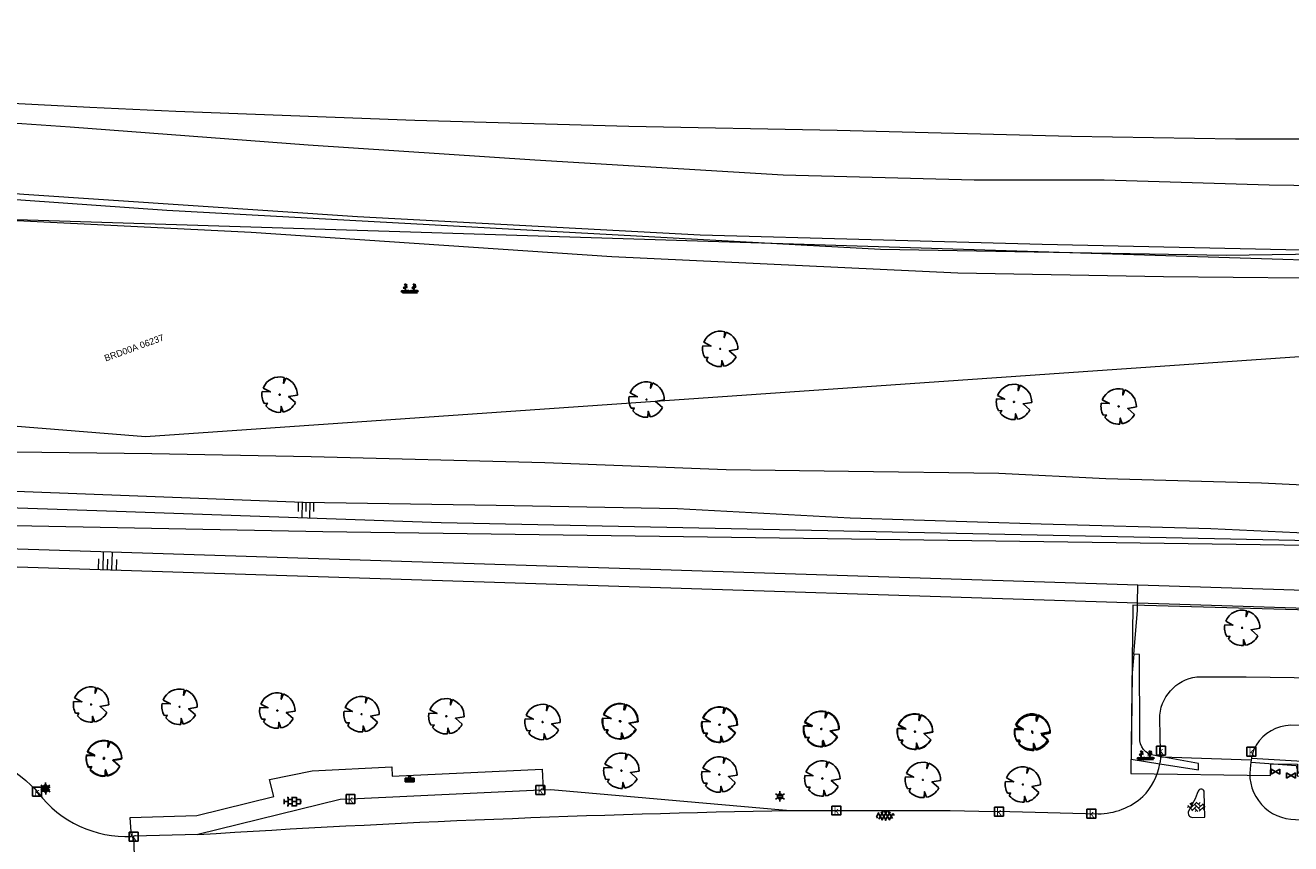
# Model space of a CAD drawing. Header units: metres. Extents: x 95652 to 96661, y 430734 to 431486.
# Tile 26 of 62: x 96113 to 96255, y 430801 to 430893. Entities that reach past the tile are written whole.
import ezdxf

# ---------------------------------------------------------------- set-up
doc = ezdxf.new("R2010")
doc.units = ezdxf.units.M
doc.layers.get('0').update_dxf_attribs({"linetype": 'CONTINUOUS'})
for name, color, linetype, true_color in [('BAR_PUNTSYMBOLEN', 7, 'CONTINUOUS', 0x707070), ('BAR_SYMBOLEN', 7, 'CONTINUOUS', 0x707070), ('BOR_BOMEN', 7, 'CONTINUOUS', 0x707070)]:
    doc.layers.add(name, color=color, linetype=linetype, true_color=true_color)
for name, color, linetype in [('BAR_TALUDLIJNEN', 7, 'CONTINUOUS'), ('BAR_TOPO', 7, 'CONTINUOUS'), ('BAR_WATER', 7, 'CONTINUOUS'), ('BAR_WEGEN', 7, 'CONTINUOUS'), ('BOR_LICHTMASTEN', 7, 'CONTINUOUS'), ('BRK_Kadastrale percelen en nummers', 7, 'CONTINUOUS'), ('BRK_Kadatrale percelen', 7, 'CONTINUOUS')]:
    doc.layers.add(name, color=color, linetype=linetype)
doc.styles.add('NLCS-ISO', font='NLCS-ISO.ttf')

# ---------------------------------------------------------------- blocks, each defined once
blk = doc.blocks.new('boom_templ_1')
at = {"color": 8, "ltscale": 20, "true_color": 0x707070, "flags": 128}
for points in [[(0.63, 2.39), (0.56, 1.58), (0.85, 2.33)], [(-2.44, 0.44), (-1.29, 0.39), (-2.3, 0.92)], [(-1.92, -1.57), (-1.72, -1.19), (-2.16, -1.22)], [(0.49, -2.43), (0.21, -1.64), (0.18, -2.47)], [(2.48, -0.06), (1.26, -0.27), (2.21, -1.12)]]:
    blk.add_lwpolyline(points, dxfattribs=at)
blk.add_lwpolyline([(2.48, -0.06, 0.321944), (0.85, 2.33, 0.321944)], format="xyb", dxfattribs=at)
at = {"color": 8, "true_color": 0x707070}
blk.add_circle((0, 0), 0.0738, dxfattribs=at)
at = {"color": 8, "ltscale": 20, "true_color": 0x707070}
for start, end in [(75.1844, 158.299), (169.749, 209.4302), (219.2667, 274.1068), (281.3601, 333.2046)]:
    blk.add_arc((0, 0), 2.48, start, end, dxfattribs=at)
blk = doc.blocks.new('lichtmast_templ_1')
at = {"color": 8, "ltscale": 0.1, "true_color": 0x707070}
for p, q in [((-1.1, 0.63), (-2.19, 1.27)), ((0, 1.27), (0, 2.53)), ((1.1, 0.63), (2.19, 1.27)), ((-1.1, -0.63), (-2.19, -1.27)), ((0, -1.27), (0, -2.53)), ((1.1, -0.63), (2.19, -1.27))]:
    blk.add_line(p, q, dxfattribs=at)
at = {"color": 8, "true_color": 0x707070, "flags": 128}
for points in [[(-1.16, 0.5), (1.16, 0.5)], [(-1.16, -0.5), (1.16, -0.5)]]:
    blk.add_lwpolyline(points, dxfattribs=at)
at = {"color": 8, "ltscale": 0.1, "true_color": 0x707070}
blk.add_circle((0, 0), 1.27, dxfattribs=at)
blk = doc.blocks.new('tegels_templ_1')
at = {"color": 8, "true_color": 0x707070}
for p, q in [((-3.08, 0.75), (-3, 0.75)), ((-3, -0.83), (-3, 0.83)), ((-3, 0), (-1.5, 0)), ((-1.84, 1.5), (-1.5, 1.5)), ((-1.5, -1.6), (-1.5, 1.6)), ((-1.5, 0.75), (0, 0.75)), ((0, -1.78), (0, 1.78)), ((0, 1.5), (1.5, 1.5)), ((0, 0), (1.5, 0)), ((1.5, -1.6), (1.5, 1.6)), ((1.5, 0.75), (3, 0.75)), ((3, -0.83), (3, 0.83)), ((3, 0), (3.39, 0)), ((-3.08, -0.75), (-3, -0.75)), ((-1.84, -1.5), (-1.5, -1.5)), ((-1.5, -0.75), (0, -0.75)), ((0, -1.5), (1.5, -1.5)), ((1.5, -0.75), (3, -0.75))]:
    blk.add_line(p, q, dxfattribs=at)
blk = doc.blocks.new('lichtmast_templ_2')
at = {"color": 8, "ltscale": 0.1, "true_color": 0x707070}
for p, q in [((-1.1, 0.63), (-2.19, 1.27)), ((0, 1.27), (0, 2.53)), ((1.1, 0.63), (2.19, 1.27)), ((-1.1, -0.63), (-2.19, -1.27)), ((0, -1.27), (0, -2.53)), ((1.1, -0.63), (2.19, -1.27))]:
    blk.add_line(p, q, dxfattribs=at)
at = {"color": 8, "true_color": 0x707070, "flags": 128}
for points in [[(-1.16, 0.5), (1.16, 0.5)], [(-1.16, -0.5), (1.16, -0.5)]]:
    blk.add_lwpolyline(points, dxfattribs=at)
at = {"color": 8, "ltscale": 0.1, "true_color": 0x707070}
blk.add_circle((0, 0), 1.27, dxfattribs=at)
blk = doc.blocks.new('afvalbak_templ_1')
at = {"color": 8, "linetype": 'Continuous', "true_color": 0x707070}
for p, q in [((0.4, -0.09), (-0.4, -0.09)), ((-0.34, -0.2), (-0.4, -0.09)), ((-0.34, -0.25), (-0.4, -0.44)), ((0.4, -0.44), (-0.4, -0.44)), ((0.34, -0.2), (-0.34, -0.2)), ((-0.34, -0.25), (-0.34, -0.2)), ((0.34, -0.25), (-0.34, -0.25)), ((-0.3, -0.3), (-0.33, -0.4)), ((0.33, -0.4), (-0.33, -0.4)), ((0.3, -0.3), (-0.3, -0.3)), ((0.3, -0.3), (0.33, -0.4)), ((0.34, -0.2), (0.4, -0.09)), ((0.34, -0.25), (0.34, -0.2)), ((0.34, -0.25), (0.4, -0.44))]:
    blk.add_line(p, q, dxfattribs=at)
at = {"color": 8, "true_color": 0x707070}
for p, q in [((-0.4, -0.09), (-0.4, -0.44)), ((0.4, -0.09), (0.4, -0.44))]:
    blk.add_line(p, q, dxfattribs=at)
at = {"color": 8, "linetype": 'Continuous', "true_color": 0x707070}
blk.add_circle((0, 0), 0.0908, dxfattribs=at)
blk = doc.blocks.new('asfalt_templ_1')
at = {"color": 8, "ltscale": 0.1, "true_color": 0x707070}
for p, q in [((-5.73, -0.58), (-4.19, 2.08)), ((-2, -2.83), (-4.67, 1.79)), ((-4.27, -2.06), (-1.41, 2.89)), ((0.39, -2.97), (-2.83, 2.61)), ((-2.36, -2.75), (0.91, 2.91)), ((2.51, -2.63), (-0.71, 2.95)), ((-0.19, -2.99), (2.96, 2.46)), ((4.34, -1.81), (1.68, 2.8)), ((2.29, -2.69), (4.71, 1.49)), ((5.47, 0.24), (4.78, 1.42)), ((-5.08, -1.49), (-5.82, -0.22))]:
    blk.add_line(p, q, dxfattribs=at)
blk = doc.blocks.new('betonstraatstenen_templ_1')
at = {"color": 8, "true_color": 0x707070}
for p, q in [((-3.44, -0.47), (-2.97, 0)), ((-3.31, 0.34), (-1.48, -1.48)), ((-2.52, 1.03), (-1.48, 0)), ((-2.23, -0.74), (0, 1.48)), ((-2.23, 0.74), (-1.57, 1.4)), ((-1.77, -1.77), (0, 0)), ((-0.74, 0.74), (1.48, -1.48)), ((-0.1, 1.58), (1.48, 0)), ((0.74, 0.74), (1.4, 1.4)), ((0.74, -0.74), (2.46, 0.98)), ((1.06, -1.91), (2.97, 0)), ((2.23, 0.74), (3.31, -0.34)), ((-0.74, -0.74), (0.5, -1.99)), ((-0.52, -2), (0, -1.48)), ((2.23, -0.74), (2.72, -1.24))]:
    blk.add_line(p, q, dxfattribs=at)
blk = doc.blocks.new('beplanting_templ_1')
at = {"color": 8, "true_color": 0x707070, "flags": 128}
for points in [[(-0.51, 0.16), (-0.64, 0.14)], [(-0.43, -0.28), (-0.43, 0.04), (-0.59, 0.27)], [(-0.54, 0.19), (-0.5, 0.3)], [(-0.43, 0.41), (-0.52, 0.54)], [(-0.45, 0.44), (-0.52, 0.44)], [(-0.48, 0.49), (-0.48, 0.52)], [(-0.43, 0.04), (-0.43, 0.58)], [(-0.43, 0.36), (-0.28, 0.51)], [(-0.43, 0.21), (-0.25, 0.32)], [(-0.36, 0.44), (-0.37, 0.49)], [(-0.34, 0.26), (-0.22, 0.21)], [(-0.33, 0.46), (-0.27, 0.46)], [(-0.31, 0.28), (-0.31, 0.39)], [(0.29, 0.16), (0.16, 0.15)], [(0.37, -0.27), (0.37, 0.05), (0.21, 0.28)], [(0.27, 0.2), (0.3, 0.3)], [(0.37, 0.42), (0.28, 0.55)], [(0.35, 0.45), (0.28, 0.45)], [(0.32, 0.5), (0.32, 0.53)], [(0.38, 0.05), (0.37, 0.58)], [(0.37, 0.37), (0.52, 0.52)], [(0.37, 0.21), (0.55, 0.32)], [(0.45, 0.44), (0.43, 0.5)], [(0.46, 0.27), (0.58, 0.22)], [(0.47, 0.47), (0.53, 0.46)], [(0.5, 0.29), (0.5, 0.4)], [(-0.63, -0.28), (-0.86, -0.13)], [(-0.63, -0.28), (-0.8, -0.05)], [(-0.63, -0.28), (-0.7, -0.03)], [(-0.69, -0.28), (0.69, -0.27)], [(-0.63, -0.28), (-0.58, -0.03)], [(-0.63, -0.28), (-0.49, -0.06)], [(-0.63, -0.28), (-0.41, -0.11)], [(-0.23, -0.28), (-0.45, -0.12)], [(-0.23, -0.28), (-0.4, -0.05)], [(-0.23, -0.28), (-0.29, -0.03)], [(-0.23, -0.28), (-0.18, -0.02)], [(-0.23, -0.28), (-0.08, -0.06)], [(-0.23, -0.28), (0, -0.11)], [(0.15, -0.27), (-0.08, -0.12)], [(0.15, -0.27), (-0.02, -0.05)], [(0.15, -0.27), (0.08, -0.03)], [(0.15, -0.27), (0.2, -0.02)], [(0.15, -0.27), (0.3, -0.05)], [(0.15, -0.27), (0.37, -0.11)], [(0.57, -0.27), (0.34, -0.12)], [(0.57, -0.27), (0.4, -0.05)], [(0.57, -0.27), (0.5, -0.02)], [(0.57, -0.27), (0.62, -0.02)], [(0.57, -0.27), (0.72, -0.05)], [(0.57, -0.27), (0.79, -0.11)]]:
    blk.add_lwpolyline(points, dxfattribs=at)
blk = doc.blocks.new('boom_templ_2')
at = {"color": 8, "ltscale": 20, "true_color": 0x707070, "flags": 128}
for points in [[(0.63, 2.39), (0.56, 1.58), (0.85, 2.33)], [(-2.44, 0.44), (-1.29, 0.39), (-2.3, 0.92)], [(-1.92, -1.57), (-1.72, -1.19), (-2.16, -1.22)], [(0.49, -2.43), (0.21, -1.64), (0.18, -2.47)], [(2.48, -0.06), (1.26, -0.27), (2.21, -1.12)]]:
    blk.add_lwpolyline(points, dxfattribs=at)
blk.add_lwpolyline([(2.48, -0.06, 0.321944), (0.85, 2.33, 0.321944)], format="xyb", dxfattribs=at)
at = {"color": 8, "true_color": 0x707070}
blk.add_circle((0, 0), 0.0738, dxfattribs=at)
at = {"color": 8, "ltscale": 20, "true_color": 0x707070}
for start, end in [(75.1844, 158.299), (169.749, 209.4302), (219.2667, 274.1068), (281.3601, 333.2046)]:
    blk.add_arc((0, 0), 2.48, start, end, dxfattribs=at)
blk = doc.blocks.new('afvalbak_templ_2')
at = {"color": 8, "linetype": 'Continuous', "true_color": 0x707070}
for p, q in [((0.4, -0.09), (-0.4, -0.09)), ((-0.34, -0.2), (-0.4, -0.09)), ((-0.34, -0.25), (-0.4, -0.44)), ((0.4, -0.44), (-0.4, -0.44)), ((0.34, -0.2), (-0.34, -0.2)), ((-0.34, -0.25), (-0.34, -0.2)), ((0.34, -0.25), (-0.34, -0.25)), ((-0.3, -0.3), (-0.33, -0.4)), ((0.33, -0.4), (-0.33, -0.4)), ((0.3, -0.3), (-0.3, -0.3)), ((0.3, -0.3), (0.33, -0.4)), ((0.34, -0.2), (0.4, -0.09)), ((0.34, -0.25), (0.34, -0.2)), ((0.34, -0.25), (0.4, -0.44))]:
    blk.add_line(p, q, dxfattribs=at)
at = {"color": 8, "true_color": 0x707070}
for p, q in [((-0.4, -0.09), (-0.4, -0.44)), ((0.4, -0.09), (0.4, -0.44))]:
    blk.add_line(p, q, dxfattribs=at)
at = {"color": 8, "linetype": 'Continuous', "true_color": 0x707070}
blk.add_circle((0, 0), 0.0908, dxfattribs=at)
blk = doc.blocks.new('kolk-symbool_templ_1')
at = {"true_color": 0x707070}
h = blk.add_hatch(color=8, dxfattribs=at)
h.dxf.hatch_style = 1
h.paths.add_polyline_path([(0.02, -0.04), (0.19, 0.13), (0.09, 0.13), (-0.08, -0.05), (-0.03, -0.09), (0.12, -0.31), (0.21, -0.31)])
h.paths.add_polyline_path([(-0.03, -0.09), (-0.08, -0.05), (-0.08, 0.29), (-0.15, 0.29), (-0.15, -0.31), (-0.08, -0.31), (-0.08, -0.14)])
at = {"color": 8, "true_color": 0x707070}
blk.add_lwpolyline([(-0.38, 0.37), (0.37, 0.37), (0.37, -0.38), (-0.38, -0.38)], close=True, dxfattribs=at)
blk = doc.blocks.new('lichtmast_templ_3')
at = {"color": 8, "ltscale": 0.1, "true_color": 0x707070}
for p, q in [((-1.1, 0.63), (-2.19, 1.27)), ((0, 1.27), (0, 2.53)), ((1.1, 0.63), (2.19, 1.27)), ((-1.1, -0.63), (-2.19, -1.27)), ((0, -1.27), (0, -2.53)), ((1.1, -0.63), (2.19, -1.27))]:
    blk.add_line(p, q, dxfattribs=at)
at = {"color": 8, "true_color": 0x707070, "flags": 128}
for points in [[(-1.16, 0.5), (1.16, 0.5)], [(-1.16, -0.5), (1.16, -0.5)]]:
    blk.add_lwpolyline(points, dxfattribs=at)
at = {"color": 8, "ltscale": 0.1, "true_color": 0x707070}
blk.add_circle((0, 0), 1.27, dxfattribs=at)
blk = doc.blocks.new('waterleidingput_templ_1')
at = {"color": 8, "true_color": 0x707070}
for p, q in [((2.3, 1.37), (-2.3, -1.37)), ((-2.3, 1.37), (2.3, -1.37)), ((2.3, -1.37), (2.3, 1.37))]:
    blk.add_line(p, q, dxfattribs=at)
at = {"color": 8, "ltscale": 0.1, "true_color": 0x707070}
blk.add_line((-2.3, -1.37), (-2.3, 1.37), dxfattribs=at)

msp = doc.modelspace()

# ---------------------------------------------------------------- linework, layer by layer
at = {"layer": 'BAR_TALUDLIJNEN', "color": 8, "linetype": 'Continuous', "lineweight": 0, "true_color": 0x707070, "flags": 128}
for points in [[(96143.39, 430839.22), (96143.37, 430838.2)], [(96143.82, 430839.22), (96143.79, 430837.51)], [(96144.68, 430839.2), (96144.65, 430837.49)], [(96145.1, 430839.2), (96145.09, 430838.17)], [(96120.99, 430831.68), (96121.03, 430832.88)], [(96121.49, 430831.67), (96121.56, 430833.67)], [(96122.49, 430831.64), (96122.56, 430833.63)], [(96122.99, 430831.62), (96123.03, 430832.82)]]:
    msp.add_lwpolyline(points, dxfattribs=at)
at = {"layer": 'BAR_TALUDLIJNEN', "color": 8, "linetype": 'Continuous', "lineweight": 0, "ltscale": 0.01, "true_color": 0x707070, "flags": 128}
for points in [[(96144.25, 430839.21), (96144.23, 430838.18)], [(96121.99, 430831.65), (96122.03, 430832.85)]]:
    msp.add_lwpolyline(points, dxfattribs=at)
at = {"layer": 'BAR_TOPO', "color": 8, "linetype": 'Continuous', "lineweight": 0, "ltscale": 0.01, "true_color": 0x707070, "flags": 128}
for points in [[(96000, 430882.21), (96034.45, 430879.55), (96074.81, 430876.59), (96112.6, 430873.78), (96150.04, 430871.28), (96188.48, 430869.21), (96226.82, 430868.16), (96259.28, 430867.45), (96283.16, 430867.75), (96283.75, 430867.86), (96298.24, 430868.21), (96303.49, 430868.01), (96303.88, 430866.92)], [(96302.71, 430864.91), (96111.84, 430870.91), (96000, 430880.86)], [(96302.71, 430864.91), (96298.08, 430864.83), (96271.7, 430864.21), (96240.45, 430864.52), (96217.35, 430864.9), (96178.56, 430866.74), (96138.12, 430869.49), (96111.85, 430870.8), (96098.18, 430872.08), (96058.59, 430875.2), (96021.68, 430878.01), (96000, 430879.5)], [(96111.52, 430844.86), (96126.95, 430844.68), (96144.85, 430844.37), (96171.04, 430843.67), (96191.4, 430842.88), (96205.11, 430842.7), (96221.98, 430842.48), (96233.96, 430841.88), (96251.43, 430841.4), (96266.97, 430840.67), (96277.72, 430840.52), (96292.22, 430840.68), (96301.92, 430841.34), (96306.93, 430842.59), (96312.19, 430845.57), (96316.92, 430849.56), (96322.63, 430856.13), (96327.11, 430861.45), (96332.26, 430864.21), (96336.08, 430865.02), (96345.08, 430865.97), (96354.6, 430866.16), (96358.01, 430866.36)], [(96000, 430856.77), (96126.25, 430846.6), (96311.26, 430859.43)], [(96237.11, 430822.19), (96237.51, 430827.09), (96237.52, 430827.94)], [(96237.11, 430822.19), (96236.94, 430820.11), (96236.8, 430810.4), (96240.04, 430809.89)], [(96240.13, 430810.68), (96239.45, 430810.83)], [(96240.13, 430810.7), (96239.45, 430810.83)], [(96240.25, 430810.68), (96240.13, 430810.7)], [(96250.28, 430810.35), (96250.25, 430810.08)], [(96250.29, 430810.48), (96250.28, 430810.35)], [(96268.76, 430809.41), (96256, 430809.67), (96256.02, 430810.16), (96250.29, 430810.48)], [(96250.25, 430810.08), (96255.33, 430809.69), (96255.54, 430808.89), (96269.17, 430808.68), (96294.5, 430808.05), (96317.48, 430807.67)]]:
    msp.add_lwpolyline(points, dxfattribs=at)
for points in [[(95896.83, 430855.77, 0.101142), (95902.55, 430856.47), (95915.58, 430853.68), (95925.19, 430851.89), (95941.19, 430849.69), (95950.7, 430848.37), (95972.69, 430845.82), (95993.37, 430843.58), (96000, 430843.1), (96012.52, 430842.21), (96052.16, 430840.63), (96123, 430838.22), (96159.4, 430836.97)], [(96239.45, 430810.83, -0.402163), (96237.77, 430812.84), (96237.75, 430822.16), (96237.11, 430822.19)], [(96240.04, 430809.89), (96244.37, 430809.21, 0.025552), (96244.35, 430809.91), (96240.25, 430810.68)]]:
    msp.add_lwpolyline(points, format="xyb", dxfattribs=at)
at = {"layer": 'BAR_WATER', "color": 8, "linetype": 'Continuous', "lineweight": 0, "ltscale": 0.01, "true_color": 0x707070, "flags": 128}
for points in [[(96364.05, 430862.41), (96364.07, 430861.59), (96357.57, 430862.33), (96348.23, 430861.85), (96343.04, 430861.59), (96334.36, 430859.92), (96327.34, 430854.01), (96320.81, 430845.34), (96318.21, 430842.62), (96312.34, 430839.04), (96302.38, 430836.45), (96285.87, 430835.18), (96266.64, 430835.28), (96245.74, 430836.23), (96226.73, 430836.76), (96205.29, 430837.44), (96185.93, 430838.49), (96165.57, 430838.87), (96143.93, 430839.21), (96125.38, 430839.89), (96106.78, 430840.62)], [(96237.55, 430829.94), (96097.96, 430834.42), (96000, 430837.74), (95897.71, 430841.21), (95893.29, 430847.13)], [(95892.13, 430845.34), (95896.69, 430839.24), (96000, 430835.74), (96097.89, 430832.42), (96237.52, 430827.94)], [(96237.52, 430827.94), (96237.55, 430829.94)]]:
    msp.add_lwpolyline(points, dxfattribs=at)
for points in [[(96159.4, 430836.97), (96298.52, 430834.08), (96304.37, 430834.26, 0.135536), (96319.9, 430840.69), (96329.74, 430854.31, -0.217535), (96341.61, 430859.34), (96363.79, 430860.47), (96363.69, 430859.37), (96364.17, 430859.39), (96364.21, 430857.08), (96363.51, 430857.03), (96363.39, 430855.94), (96341.82, 430854.94, 0.211563), (96333.65, 430851.19), (96323.19, 430838.07, -0.190662), (96298.64, 430829.28), (96266.79, 430829), (96237.55, 430829.94)], [(96237.52, 430827.94), (96264.73, 430827.07), (96302.53, 430827.38, 0.17043), (96323.51, 430835.26), (96335.21, 430849.95, -0.211943), (96341.91, 430852.95), (96364.23, 430853.98)]]:
    msp.add_lwpolyline(points, format="xyb", dxfattribs=at)
at = {"layer": 'BAR_WEGEN', "color": 8, "linetype": 'Continuous', "lineweight": 0, "ltscale": 0.01, "true_color": 0x707070, "flags": 128}
for points in [[(96000, 430892.71), (96013.26, 430891.22), (96026.7, 430889.78), (96039.76, 430888.54), (96053.73, 430887.56), (96067.83, 430886.57), (96085.22, 430885.38), (96102.6, 430884.41), (96120, 430883.53), (96129.66, 430883.07), (96156.48, 430882.07), (96180.48, 430881.41), (96203.84, 430880.94), (96230.12, 430880.26), (96248.52, 430879.98), (96268.27, 430879.96), (96294.18, 430880.02), (96318.48, 430880.37), (96346.03, 430881.23), (96359.76, 430881.55)], [(96310.95, 430869.67), (96309.57, 430872.89), (96307.34, 430875.43), (96305.68, 430875.65), (96284.02, 430875.79), (96279.04, 430875.54), (96270.38, 430875.15), (96260.62, 430874.67), (96252.28, 430874.79), (96233.77, 430875.36), (96219.2, 430875.34), (96197.78, 430875.89), (96169.94, 430877.59), (96144.5, 430879.26), (96117.79, 430881.29), (96090.67, 430883.15), (96062.78, 430885.16), (96037.04, 430886.65), (96010.51, 430888.68), (96000, 430889.81)], [(96240.13, 430810.68), (96240.13, 430810.7)], [(96240.13, 430810.68), (96240.25, 430810.68)], [(96240.25, 430810.68), (96250.28, 430810.35)], [(96124.7, 430801.75), (96124.54, 430803.86), (96132, 430804.1), (96140.66, 430806.23), (96140.16, 430808.14), (96144.96, 430809.12), (96153.88, 430809.54), (96153.92, 430808.52), (96170.74, 430809.3), (96170.85, 430806.96)], [(96170.85, 430806.96), (96170.57, 430806.95), (96149.26, 430805.93), (96148.09, 430805.88), (96132.11, 430801.96)], [(96170.85, 430806.96), (96171.73, 430807.01), (96198.57, 430804.67)], [(96124.94, 430801.78), (96124.7, 430801.75)], [(96132.11, 430801.96), (96124.94, 430801.78)], [(96125.08, 430797.45), (96124.94, 430801.78)]]:
    msp.add_lwpolyline(points, dxfattribs=at)
for points in [[(96240.13, 430810.7), (96240.07, 430812.66), (96240.03, 430815.36, -0.380621), (96244.62, 430819.66), (96249.72, 430819.63), (96260.47, 430819.49), (96270.55, 430819.3), (96273.65, 430819.26)], [(96268.84, 430813.93), (96266.9, 430813.97), (96262.02, 430814.09), (96254.72, 430814.21, 0.25724), (96250.84, 430811.99, 0.099323), (96250.43, 430811, 0.023053), (96250.29, 430810.48)], [(96079.5, 430806.31), (96081.96, 430806.18, 0.154955), (96091.5, 430808.11), (96091.7, 430808.23), (96091.89, 430808.35, -0.164058), (96102.46, 430811.91), (96102.7, 430811.88), (96102.91, 430811.9, -0.193065), (96113.97, 430806.96), (96114.08, 430806.79), (96114.21, 430806.62, 0.244528), (96124.7, 430801.75)], [(96240.04, 430809.89, 0.019379), (96240.12, 430810.41), (96240.13, 430810.63), (96240.13, 430810.68)], [(96198.57, 430804.67), (96203.79, 430804.65), (96215.55, 430804.67), (96216.5, 430804.67), (96219.72, 430804.58), (96223.2, 430804.55), (96233.1, 430804.29, 0.187012), (96238.12, 430806.22, 0.150332), (96240.04, 430809.89)], [(96250.25, 430810.08), (96250.15, 430809.33, 0.452361), (96255.25, 430803.66), (96313.49, 430802.52, 0.036359), (96321.49, 430803), (96344.11, 430806.43, -0.05407), (96350.06, 430806.88), (96369.7, 430806.89)], [(96132.11, 430801.96, -0.011365), (96198.57, 430804.67)]]:
    msp.add_lwpolyline(points, format="xyb", dxfattribs=at)
msp.add_lwpolyline([(96245.01, 430806.71, 0.760978), (96244.33, 430806.84, -0.052006), (96243.24, 430804.59, 0.523734), (96243.71, 430803.88), (96245.09, 430803.91)], format="xyb", close=True, dxfattribs=at)
at = {"layer": 'BRK_Kadastrale percelen en nummers', "color": 75, "lineweight": 5, "ltscale": 3.900864, "true_color": 0x739642, "flags": 128}
for points in [[(95918.01, 430888.33), (95993.88, 430881.52), (96128.63, 430871.99), (96208.69, 430867.62), (96247.47, 430866.94), (96301.84, 430867.73), (96340.11, 430861.97), (96363.55, 430862.49), (96374.54, 430862.93)], [(95904.54, 430858.71), (95939.66, 430852.25), (96006.3, 430842.52), (96052.01, 430837.78), (96146.16, 430835.96), (96267.45, 430834.25), (96267.31, 430826.83), (96275.45, 430826.62), (96293.12, 430826.77), (96304.86, 430827.69)], [(96267.31, 430826.83), (96237.01, 430827.67), (96236.77, 430808.8), (96252.45, 430808.58), (96252.48, 430809.88), (96255.45, 430809.84), (96255.42, 430808.54), (96266.99, 430808.38), (96314.9, 430807.68), (96342.62, 430807.29)]]:
    msp.add_lwpolyline(points, dxfattribs=at)
at = {"layer": 'BRK_Kadatrale percelen', "color": 75, "linetype": 'Continuous', "lineweight": 5, "ltscale": 0.01, "true_color": 0x739642, "flags": 128}
for points in [[(95918.01, 430888.33), (95993.88, 430881.52), (96128.63, 430871.99), (96208.69, 430867.62), (96247.47, 430866.94), (96301.84, 430867.73), (96340.11, 430861.97), (96363.55, 430862.49), (96374.54, 430862.93)], [(95904.54, 430858.71), (95939.66, 430852.25), (96006.3, 430842.52), (96052.01, 430837.78), (96146.16, 430835.96), (96267.45, 430834.25), (96267.31, 430826.83), (96275.45, 430826.62), (96293.12, 430826.77)], [(96267.31, 430826.83), (96237.01, 430827.67), (96236.77, 430808.8), (96252.45, 430808.58), (96252.48, 430809.88), (96255.45, 430809.84), (96255.42, 430808.54), (96266.99, 430808.38), (96314.9, 430807.68), (96342.62, 430807.29)]]:
    msp.add_lwpolyline(points, dxfattribs=at)

# ---------------------------------------------------------------- block references
at = {"layer": 'BAR_PUNTSYMBOLEN'}
for name, p, xscale, yscale in [('boom_templ_2', (96190.72, 430856.42), 0.8011755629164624, 0.8011755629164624), ('boom_templ_2', (96141.3, 430851.29), 0.8011755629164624, 0.8011755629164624), ('boom_templ_2', (96182.46, 430850.74), 0.8011755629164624, 0.8011755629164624), ('boom_templ_2', (96223.67, 430850.47), 0.8011755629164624, 0.8011755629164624), ('boom_templ_2', (96235.41, 430849.97), 0.8011755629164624, 0.8011755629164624), ('boom_templ_2', (96249.26, 430825.14), 0.8011755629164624, 0.8011755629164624), ('boom_templ_2', (96120.15, 430816.54), 0.8011755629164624, 0.8011755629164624), ('boom_templ_2', (96130.08, 430816.29), 0.8011755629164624, 0.8011755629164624), ('boom_templ_2', (96141.04, 430815.86), 0.8011755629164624, 0.8011755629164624), ('boom_templ_2', (96150.49, 430815.45), 0.8011755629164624, 0.8011755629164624), ('boom_templ_2', (96160, 430815.22), 0.8011755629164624, 0.8011755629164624), ('boom_templ_2', (96170.79, 430814.58), 0.8011755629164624, 0.8011755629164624), ('boom_templ_2', (96179.52, 430814.65), 0.8011755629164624, 0.8011755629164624), ('boom_templ_2', (96190.61, 430814.27), 0.8011755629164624, 0.8011755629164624), ('boom_templ_2', (96202.03, 430813.78), 0.8011755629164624, 0.8011755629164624), ('boom_templ_2', (96212.55, 430813.52), 0.8011755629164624, 0.8011755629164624), ('boom_templ_2', (96225.7, 430813.51), 0.8011755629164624, 0.8011755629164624), ('boom_templ_2', (96121.6, 430810.54), 0.8011755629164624, 0.8011755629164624), ('kolk-symbool_templ_1', (96240.15, 430811.37), 1.333333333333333, 1.333333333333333), ('kolk-symbool_templ_1', (96250.3, 430811.27), 1.333333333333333, 1.333333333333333), ('boom_templ_2', (96179.63, 430809.12), 0.8011755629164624, 0.8011755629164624), ('boom_templ_2', (96190.62, 430808.68), 0.8011755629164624, 0.8011755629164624), ('boom_templ_2', (96202.17, 430808.24), 0.8011755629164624, 0.8011755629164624), ('boom_templ_2', (96213.45, 430808.08), 0.8011755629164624, 0.8011755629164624), ('boom_templ_2', (96224.67, 430807.57), 0.8011755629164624, 0.8011755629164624), ('waterleidingput_templ_1', (96253, 430809.01), 0.2170185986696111, 0.2170185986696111), ('waterleidingput_templ_1', (96254.74, 430808.59), 0.2170185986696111, 0.2170185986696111), ('lichtmast_templ_3', (96115.07, 430807.02), 0.2280888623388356, 0.2280888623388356), ('afvalbak_templ_2', (96155.88, 430808.41), 1.25000000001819, 1.25000000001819), ('kolk-symbool_templ_1', (96170.55, 430806.96), 1.333333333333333, 1.333333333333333), ('kolk-symbool_templ_1', (96114.09, 430806.77), 1.333333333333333, 1.333333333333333), ('kolk-symbool_templ_1', (96149.25, 430805.95), 1.333333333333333, 1.333333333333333), ('lichtmast_templ_3', (96197.42, 430806.23), 0.2280888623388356, 0.2280888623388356), ('kolk-symbool_templ_1', (96203.75, 430804.66), 1.333333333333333, 1.333333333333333), ('kolk-symbool_templ_1', (96221.98, 430804.54), 1.333333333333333, 1.333333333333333), ('kolk-symbool_templ_1', (96232.36, 430804.31), 1.333333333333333, 1.333333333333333), ('kolk-symbool_templ_1', (96124.93, 430801.73), 1.333333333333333, 1.333333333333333)]:
    msp.add_blockref(name, p, dxfattribs=dict(at, xscale=xscale, yscale=yscale))
at = {"layer": 'BAR_SYMBOLEN'}
for name, p, xscale, yscale in [('beplanting_templ_1', (96155.92, 430863.05), 1.209250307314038, 1.209250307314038), ('beplanting_templ_1', (96238.47, 430810.69), 1.209250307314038, 1.209250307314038), ('lichtmast_templ_2', (96115.07, 430807.02), 0.2280865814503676, 0.2280865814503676), ('afvalbak_templ_1', (96155.88, 430808.41), 1.25000000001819, 1.25000000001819), ('tegels_templ_1', (96142.72, 430805.65), 0.3088755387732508, 0.3088755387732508), ('lichtmast_templ_2', (96197.42, 430806.23), 0.2280865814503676, 0.2280865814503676), ('asfalt_templ_1', (96209.26, 430804.06), 0.1772703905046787, 0.1772703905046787), ('betonstraatstenen_templ_1', (96244.14, 430805.13), 0.2963885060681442, 0.2963885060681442)]:
    msp.add_blockref(name, p, dxfattribs=dict(at, xscale=xscale, yscale=yscale))
at = {"layer": 'BOR_BOMEN', "xscale": 0.8011755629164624, "yscale": 0.8011755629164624}
for p in [(96120.15, 430816.54), (96130.08, 430816.29), (96141.04, 430815.86), (96150.49, 430815.45), (96160, 430815.22), (96170.79, 430814.58), (96179.46, 430814.67), (96190.66, 430814.29), (96202.09, 430813.82), (96212.57, 430813.48), (96225.75, 430813.37), (96121.58, 430810.47), (96179.63, 430809.12), (96190.62, 430808.68), (96202.17, 430808.24), (96213.45, 430808.08), (96224.67, 430807.57)]:
    msp.add_blockref('boom_templ_1', p, dxfattribs=at)
at = {"layer": 'BOR_LICHTMASTEN', "xscale": 0.2280888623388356, "yscale": 0.2280888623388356}
msp.add_blockref('lichtmast_templ_1', (96115.03, 430807.22), dxfattribs=at)

# ---------------------------------------------------------------- texts
at = {"layer": 'BRK_Kadastrale percelen en nummers', "color": 8, "true_color": 0x707070, "insert": (96124.98, 430856.54), "char_height": 0.725, "attachment_point": 5, "rotation": 20, "style": 'NLCS-ISO'}
msp.add_mtext('{{\\fArial|b0|i0;BRD00A 06237}}', dxfattribs=at)

doc.saveas('drawing.dxf')
